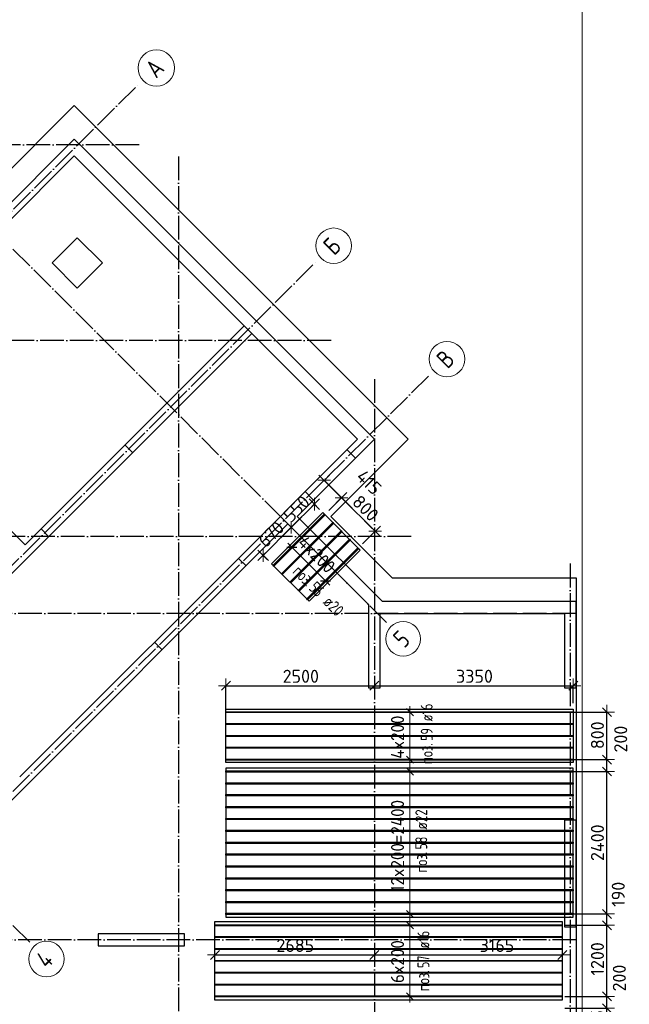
# Model space of a CAD drawing. Header units: millimetres. Extents: x -3483 to 105345, y -283423 to 72284.
# Tile 16 of 157: x 55776 to 66044, y -202686 to -186094. Entities that reach past the tile are written whole.
import ezdxf

# ---------------------------------------------------------------- set-up
doc = ezdxf.new("R2010")
doc.units = ezdxf.units.MM
doc.header["$PDMODE"] = 65
for name, pattern in [('______11', [500, 400, -50, 0, -50]), ('______2', [270, 200, -70]), ('______5', [1100, 800, -100, 100, -100])]:
    doc.linetypes.add(name, pattern=pattern)
for name, color, linetype, lineweight in [('Standard', 7, 'Continuous', 25), ('Колонна (1)', 7, 'Continuous', 35), ('Колонна (2)', 7, 'Continuous', 35), ('Размерная линия_ общее', 7, 'Continuous', 13), ('Стена_ общее', 7, 'Continuous', 35), ('Фундамент_ общее', 7, 'Continuous', 35)]:
    doc.layers.add(name, color=color, linetype=linetype, lineweight=lineweight)
doc.layers.add('Арм.стержн.Доп. Арм верхн.зоны Х', color=7, linetype='Continuous', lineweight=35, true_color=0x8c8cff)
doc.layers.add('Осевая линия_ общее', color=7, linetype='______5', lineweight=13, true_color=0xa0a0a0)
doc.styles.add('ISOCPEUR', font='ISOCPEUR')
doc.dimstyles.new('DIMSTYLE_4', dxfattribs={"dimtxt": 220, "dimasz": 250, "dimexe": 0, "dimexo": 0, "dimgap": 110, "dimtad": 2, "dimdec": 0, "dimrnd": 5, "dimzin": 12, "dimdsep": 46, "dimtxsty": 'ISOCPEUR', "dimblk1": 'ALL_ML_STRICH', "dimblk2": 'ALL_ML_STRICH', "dimsah": 1, "dimcen": 0, "dimclrd": 7, "dimclre": 256, "dimclrt": 7, "dimadec": 0, "dimazin": 0, "dimtfac": 1, "dimtdec": 0, "dimtix": 1, "dimtmove": 2, "dimatfit": 3, "dimfxl": 0, "dimtzin": 0, "dimlwd": 0, "dimlwe": -3, "dimarcsym": 0})
doc.dimstyles.new('DIMSTYLE_5', dxfattribs={"dimtxt": 220, "dimasz": 250, "dimexe": 0, "dimexo": 0, "dimgap": 110, "dimtad": 2, "dimdec": 0, "dimrnd": 5, "dimzin": 12, "dimdsep": 46, "dimtxsty": 'ISOCPEUR', "dimblk1": 'ALL_ML_STRICH', "dimblk2": 'ALL_ML_STRICH', "dimsah": 1, "dimcen": 0, "dimclrd": 7, "dimclre": 256, "dimclrt": 7, "dimadec": 0, "dimazin": 0, "dimtfac": 1, "dimtdec": 0, "dimtix": 1, "dimtmove": 2, "dimatfit": 3, "dimfxl": 0, "dimtvp": 1.2, "dimtzin": 0, "dimlwd": 0, "dimlwe": -3, "dimarcsym": 0})
doc.dimstyles.new('DIMSTYLE_9', dxfattribs={"dimtxt": 220, "dimasz": 250, "dimexe": 0, "dimexo": 0, "dimgap": 110, "dimtad": 0, "dimdec": 0, "dimrnd": 5, "dimzin": 12, "dimdsep": 46, "dimtxsty": 'ISOCPEUR', "dimblk1": 'ALL_ML_STRICH', "dimblk2": 'ALL_ML_STRICH', "dimsah": 1, "dimcen": 0, "dimclrd": 7, "dimclre": 256, "dimclrt": 7, "dimadec": 0, "dimazin": 0, "dimtfac": 1, "dimtdec": 0, "dimtix": 1, "dimtmove": 2, "dimatfit": 3, "dimfxl": 0, "dimtvp": 1.2, "dimtzin": 0, "dimlwd": 0, "dimlwe": -3, "dimarcsym": 0})

# ---------------------------------------------------------------- blocks, each defined once
blk = doc.blocks.new('СЛОЖНЫЙ_ОБЪЕКТ_5')
at = {"layer": 'Колонна (1)', "color": 9, "lineweight": -3, "true_color": 0xc7c7c7, "transparency": 33554687}
for p, q in [((64950, -199580), (64950, -201380)), ((65150, -199580), (64950, -199580)), ((65150, -201380), (65150, -199580)), ((64950, -201380), (65150, -201380))]:
    blk.add_line(p, q, dxfattribs=at)
at = {"layer": 'Колонна (2)', "color": 9, "lineweight": -3, "true_color": 0xc7c7c7, "transparency": 33554687}
for p, q in [((57100, -201500), (57100, -201700)), ((58550, -201500), (57100, -201500)), ((58550, -201700), (58550, -201500)), ((57100, -201700), (58550, -201700))]:
    blk.add_line(p, q, dxfattribs=at)
at = {"layer": 'Стена_ общее', "color": 9, "linetype": 'Continuous', "lineweight": -3, "true_color": 0xc7c7c7, "transparency": 33554687}
for p, q in [((56695, -188107), (55394, -189408)), ((56837, -188248), (56695, -188107)), ((61751, -193163), (56837, -188248)), ((55536, -189549), (56695, -188390)), ((56695, -188390), (59559, -191254)), ((55868, -194945), (59559, -191254)), ((59559, -191254), (59686, -191381)), ((59686, -191381), (55995, -195072)), ((59686, -191381), (61468, -193163)), ((60309, -194322), (61468, -193163)), ((61610, -193304), (61751, -193163)), ((61610, -193304), (60450, -194464)), ((55868, -194945), (54539, -193615)), ((60309, -194322), (60167, -194464)), ((60295, -194591), (54539, -200347)), ((55776, -198855), (60167, -194464)), ((60167, -194464), (60295, -194591)), ((60295, -194591), (61650, -195946)), ((61886, -195900), (60450, -194464)), ((55868, -195199), (55995, -195072)), ((54638, -196430), (55868, -195199)), ((61650, -195946), (61650, -197350)), ((65150, -195900), (61886, -195900)), ((65150, -196100), (65150, -195900)), ((61850, -197350), (61850, -196100)), ((61850, -196100), (64950, -196100)), ((64950, -196100), (64950, -197350)), ((65150, -197350), (65150, -196100)), ((61650, -197350), (61850, -197350)), ((64950, -197350), (65150, -197350))]:
    blk.add_line(p, q, dxfattribs=at)
at = {"layer": 'Стена_ общее', "color": 9, "linetype": '______2', "lineweight": -3, "true_color": 0xc7c7c7, "transparency": 33554687}
for p, q in [((57678, -193389), (57551, -193262)), ((61433, -193481), (61292, -193340)), ((60585, -194047), (60726, -194188)), ((56137, -194676), (56264, -194803)), ((59588, -195298), (59460, -195171)), ((58046, -196585), (58173, -196712))]:
    blk.add_line(p, q, dxfattribs=at)
blk = doc.blocks.new('ALL_ML_STRICH')
at = {"color": 0, "linetype": 'ByBlock', "lineweight": -2}
for p, q in [((-1, 0), (0.5, 0)), ((-0.3, -0.3), (0.3, 0.3)), ((0, -0.5), (0, 0.5))]:
    blk.add_line(p, q, dxfattribs=at)
blk = doc.blocks.new('*D522')
at = {"layer": 'DEFPOINTS', "color": 7, "linetype": 'Continuous', "lineweight": 13, "transparency": 33554687}
for p in [(64859, -202753), (65150, -203300), (65667, -203300)]:
    blk.add_point(p, dxfattribs=at)
at = {"layer": 'Размерная линия_ общее', "color": 253, "linetype": 'Continuous', "lineweight": -2, "true_color": 0xa0a0a0, "transparency": 33554687}
for p, q in [((64959, -202753), (65667, -202753)), ((65250, -203300), (65667, -203300))]:
    blk.add_line(p, q, dxfattribs=at)
at = {"layer": 'Размерная линия_ общее', "color": 7, "linetype": 'Continuous', "lineweight": -2, "transparency": 33554687}
blk.add_line((65667, -203300), (65667, -202753), dxfattribs=at)
at = {"layer": 'Размерная линия_ общее', "color": 7, "linetype": 'Continuous', "lineweight": 13, "transparency": 33554687, "xscale": 250, "yscale": 250, "zscale": 250}
for p, rotation in [((65667, -202753), 90), ((65667, -203300), 270)]:
    blk.add_blockref('ALL_ML_STRICH', p, dxfattribs=dict(at, rotation=rotation))
at = {"layer": 'Размерная линия_ общее', "color": 7, "linetype": 'Continuous', "lineweight": 13, "transparency": 33554687, "insert": (65507, -203027), "char_height": 220, "width": 660, "attachment_point": 5, "rotation": 90, "style": 'ISOCPEUR'}
blk.add_mtext('\\A1;{545}', dxfattribs=at)
blk = doc.blocks.new('*D523')
at = {"layer": 'DEFPOINTS', "color": 7, "linetype": 'Continuous', "lineweight": 13, "transparency": 33554687}
for p in [(64859, -202553), (64859, -202753), (65667, -202753)]:
    blk.add_point(p, dxfattribs=at)
at = {"layer": 'Размерная линия_ общее', "color": 253, "linetype": 'Continuous', "lineweight": -2, "true_color": 0xa0a0a0, "transparency": 33554687}
for p, q in [((64959, -202553), (65667, -202553)), ((64959, -202753), (65667, -202753))]:
    blk.add_line(p, q, dxfattribs=at)
at = {"layer": 'Размерная линия_ общее', "color": 7, "linetype": 'Continuous', "lineweight": -2, "transparency": 33554687}
blk.add_line((65667, -202753), (65667, -202553), dxfattribs=at)
at = {"layer": 'Размерная линия_ общее', "color": 7, "linetype": 'Continuous', "lineweight": 13, "transparency": 33554687, "xscale": 250, "yscale": 250, "zscale": 250}
for p, rotation in [((65667, -202553), 90), ((65667, -202753), 270)]:
    blk.add_blockref('ALL_ML_STRICH', p, dxfattribs=dict(at, rotation=rotation))
at = {"layer": 'Размерная линия_ общее', "color": 7, "linetype": 'Continuous', "lineweight": 13, "transparency": 33554687, "insert": (65876, -202243), "char_height": 220, "width": 660, "attachment_point": 5, "rotation": 90, "style": 'ISOCPEUR'}
blk.add_mtext('\\A1;{200}', dxfattribs=at)
blk = doc.blocks.new('*D524')
at = {"layer": 'DEFPOINTS', "color": 7, "linetype": 'Continuous', "lineweight": 13, "transparency": 33554687}
for p in [(64846, -201353), (64859, -202553), (65667, -202553)]:
    blk.add_point(p, dxfattribs=at)
at = {"layer": 'Размерная линия_ общее', "color": 253, "linetype": 'Continuous', "lineweight": -2, "true_color": 0xa0a0a0, "transparency": 33554687}
for p, q in [((64946, -201353), (65667, -201353)), ((64959, -202553), (65667, -202553))]:
    blk.add_line(p, q, dxfattribs=at)
at = {"layer": 'Размерная линия_ общее', "color": 7, "linetype": 'Continuous', "lineweight": -2, "transparency": 33554687}
blk.add_line((65667, -202553), (65667, -201353), dxfattribs=at)
at = {"layer": 'Размерная линия_ общее', "color": 7, "linetype": 'Continuous', "lineweight": 13, "transparency": 33554687, "xscale": 250, "yscale": 250, "zscale": 250}
for p, rotation in [((65667, -201353), 90), ((65667, -202553), 270)]:
    blk.add_blockref('ALL_ML_STRICH', p, dxfattribs=dict(at, rotation=rotation))
at = {"layer": 'Размерная линия_ общее', "color": 7, "linetype": 'Continuous', "lineweight": 13, "transparency": 33554687, "insert": (65507, -201920), "char_height": 220, "width": 880, "attachment_point": 5, "rotation": 90, "style": 'ISOCPEUR'}
blk.add_mtext('\\A1;{1200}', dxfattribs=at)
blk = doc.blocks.new('*D525')
at = {"layer": 'DEFPOINTS', "color": 7, "linetype": 'Continuous', "lineweight": 13, "transparency": 33554687}
for p in [(64990, -201163), (64846, -201353), (65667, -201353)]:
    blk.add_point(p, dxfattribs=at)
at = {"layer": 'Размерная линия_ общее', "color": 253, "linetype": 'Continuous', "lineweight": -2, "true_color": 0xa0a0a0, "transparency": 33554687}
for p, q in [((65090, -201163), (65667, -201163)), ((64946, -201353), (65667, -201353))]:
    blk.add_line(p, q, dxfattribs=at)
at = {"layer": 'Размерная линия_ общее', "color": 7, "linetype": 'Continuous', "lineweight": -2, "transparency": 33554687}
blk.add_line((65667, -201353), (65667, -201163), dxfattribs=at)
at = {"layer": 'Размерная линия_ общее', "color": 7, "linetype": 'Continuous', "lineweight": 13, "transparency": 33554687, "xscale": 250, "yscale": 250, "zscale": 250}
for p, rotation in [((65667, -201163), 90), ((65667, -201353), 270)]:
    blk.add_blockref('ALL_ML_STRICH', p, dxfattribs=dict(at, rotation=rotation))
at = {"layer": 'Размерная линия_ общее', "color": 7, "linetype": 'Continuous', "lineweight": 13, "transparency": 33554687, "insert": (65858, -200832), "char_height": 220, "width": 660, "attachment_point": 5, "rotation": 90, "style": 'ISOCPEUR'}
blk.add_mtext('\\A1;{190}', dxfattribs=at)
blk = doc.blocks.new('*D526')
at = {"layer": 'DEFPOINTS', "color": 7, "linetype": 'Continuous', "lineweight": 13, "transparency": 33554687}
for p in [(64985, -198763), (64990, -201163), (65667, -201163)]:
    blk.add_point(p, dxfattribs=at)
at = {"layer": 'Размерная линия_ общее', "color": 253, "linetype": 'Continuous', "lineweight": -2, "true_color": 0xa0a0a0, "transparency": 33554687}
for p, q in [((65085, -198763), (65667, -198763)), ((65090, -201163), (65667, -201163))]:
    blk.add_line(p, q, dxfattribs=at)
at = {"layer": 'Размерная линия_ общее', "color": 7, "linetype": 'Continuous', "lineweight": -2, "transparency": 33554687}
blk.add_line((65667, -201163), (65667, -198763), dxfattribs=at)
at = {"layer": 'Размерная линия_ общее', "color": 7, "linetype": 'Continuous', "lineweight": 13, "transparency": 33554687, "xscale": 250, "yscale": 250, "zscale": 250}
for p, rotation in [((65667, -198763), 90), ((65667, -201163), 270)]:
    blk.add_blockref('ALL_ML_STRICH', p, dxfattribs=dict(at, rotation=rotation))
at = {"layer": 'Размерная линия_ общее', "color": 7, "linetype": 'Continuous', "lineweight": 13, "transparency": 33554687, "insert": (65507, -199963), "char_height": 220, "width": 880, "attachment_point": 5, "rotation": 90, "style": 'ISOCPEUR'}
blk.add_mtext('\\A1;{2400}', dxfattribs=at)
blk = doc.blocks.new('*D527')
at = {"layer": 'DEFPOINTS', "color": 7, "linetype": 'Continuous', "lineweight": 13, "transparency": 33554687}
for p in [(64978, -198563), (64985, -198763), (65667, -198763)]:
    blk.add_point(p, dxfattribs=at)
at = {"layer": 'Размерная линия_ общее', "color": 253, "linetype": 'Continuous', "lineweight": -2, "true_color": 0xa0a0a0, "transparency": 33554687}
for p, q in [((65078, -198563), (65667, -198563)), ((65085, -198763), (65667, -198763))]:
    blk.add_line(p, q, dxfattribs=at)
at = {"layer": 'Размерная линия_ общее', "color": 7, "linetype": 'Continuous', "lineweight": -2, "transparency": 33554687}
blk.add_line((65667, -198763), (65667, -198563), dxfattribs=at)
at = {"layer": 'Размерная линия_ общее', "color": 7, "linetype": 'Continuous', "lineweight": 13, "transparency": 33554687, "xscale": 250, "yscale": 250, "zscale": 250}
for p, rotation in [((65667, -198563), 90), ((65667, -198763), 270)]:
    blk.add_blockref('ALL_ML_STRICH', p, dxfattribs=dict(at, rotation=rotation))
at = {"layer": 'Размерная линия_ общее', "color": 7, "linetype": 'Continuous', "lineweight": 13, "transparency": 33554687, "insert": (65899, -198216), "char_height": 220, "width": 660, "attachment_point": 5, "rotation": 90, "style": 'ISOCPEUR'}
blk.add_mtext('\\A1;{200}', dxfattribs=at)
blk = doc.blocks.new('*D528')
at = {"layer": 'DEFPOINTS', "color": 7, "linetype": 'Continuous', "lineweight": 13, "transparency": 33554687}
for p in [(64930, -197763), (64978, -198563), (65667, -198563)]:
    blk.add_point(p, dxfattribs=at)
at = {"layer": 'Размерная линия_ общее', "color": 253, "linetype": 'Continuous', "lineweight": -2, "true_color": 0xa0a0a0, "transparency": 33554687}
for p, q in [((65030, -197763), (65667, -197763)), ((65078, -198563), (65667, -198563))]:
    blk.add_line(p, q, dxfattribs=at)
at = {"layer": 'Размерная линия_ общее', "color": 7, "linetype": 'Continuous', "lineweight": -2, "transparency": 33554687}
blk.add_line((65667, -198563), (65667, -197763), dxfattribs=at)
at = {"layer": 'Размерная линия_ общее', "color": 7, "linetype": 'Continuous', "lineweight": 13, "transparency": 33554687, "xscale": 250, "yscale": 250, "zscale": 250}
for p, rotation in [((65667, -197763), 90), ((65667, -198563), 270)]:
    blk.add_blockref('ALL_ML_STRICH', p, dxfattribs=dict(at, rotation=rotation))
at = {"layer": 'Размерная линия_ общее', "color": 7, "linetype": 'Continuous', "lineweight": 13, "transparency": 33554687, "insert": (65507, -198152), "char_height": 220, "width": 660, "attachment_point": 5, "rotation": 90, "style": 'ISOCPEUR'}
blk.add_mtext('\\A1;{800}', dxfattribs=at)
blk = doc.blocks.new('*D531')
at = {"layer": 'DEFPOINTS', "color": 7, "linetype": 'Continuous', "lineweight": 13, "transparency": 33554687}
for p in [(59250, -197318), (61750, -197464), (59250, -197881)]:
    blk.add_point(p, dxfattribs=at)
at = {"layer": 'Размерная линия_ общее', "color": 253, "linetype": 'Continuous', "lineweight": -2, "true_color": 0xa0a0a0, "transparency": 33554687}
for p, q in [((59250, -197781), (59250, -197318)), ((61750, -197364), (61750, -197318))]:
    blk.add_line(p, q, dxfattribs=at)
at = {"layer": 'Размерная линия_ общее', "color": 7, "linetype": 'Continuous', "lineweight": -2, "transparency": 33554687}
blk.add_line((59250, -197318), (61750, -197318), dxfattribs=at)
at = {"layer": 'Размерная линия_ общее', "color": 7, "linetype": 'Continuous', "lineweight": 13, "transparency": 33554687, "xscale": 250, "yscale": 250, "zscale": 250, "rotation": 180}
blk.add_blockref('ALL_ML_STRICH', (59250, -197318), dxfattribs=at)
at = {"layer": 'Размерная линия_ общее', "color": 7, "linetype": 'Continuous', "lineweight": 13, "transparency": 33554687, "xscale": 250, "yscale": 250, "zscale": 250}
blk.add_blockref('ALL_ML_STRICH', (61750, -197318), dxfattribs=at)
at = {"layer": 'Размерная линия_ общее', "color": 7, "linetype": 'Continuous', "lineweight": 13, "transparency": 33554687, "insert": (60511, -197158), "char_height": 220, "width": 880, "attachment_point": 5, "style": 'ISOCPEUR'}
blk.add_mtext('\\A1;{2500}', dxfattribs=at)
blk = doc.blocks.new('*D532')
at = {"layer": 'DEFPOINTS', "color": 7, "linetype": 'Continuous', "lineweight": 13, "transparency": 33554687}
for p in [(61750, -197318), (61750, -197464), (65100, -197713)]:
    blk.add_point(p, dxfattribs=at)
at = {"layer": 'Размерная линия_ общее', "color": 253, "linetype": 'Continuous', "lineweight": -2, "true_color": 0xa0a0a0, "transparency": 33554687}
for p, q in [((61750, -197364), (61750, -197318)), ((65100, -197613), (65100, -197318))]:
    blk.add_line(p, q, dxfattribs=at)
at = {"layer": 'Размерная линия_ общее', "color": 7, "linetype": 'Continuous', "lineweight": -2, "transparency": 33554687}
blk.add_line((61750, -197318), (65100, -197318), dxfattribs=at)
at = {"layer": 'Размерная линия_ общее', "color": 7, "linetype": 'Continuous', "lineweight": 13, "transparency": 33554687, "xscale": 250, "yscale": 250, "zscale": 250, "rotation": 180}
blk.add_blockref('ALL_ML_STRICH', (61750, -197318), dxfattribs=at)
at = {"layer": 'Размерная линия_ общее', "color": 7, "linetype": 'Continuous', "lineweight": 13, "transparency": 33554687, "xscale": 250, "yscale": 250, "zscale": 250}
blk.add_blockref('ALL_ML_STRICH', (65100, -197318), dxfattribs=at)
at = {"layer": 'Размерная линия_ общее', "color": 7, "linetype": 'Continuous', "lineweight": 13, "transparency": 33554687, "insert": (63436, -197158), "char_height": 220, "width": 880, "attachment_point": 5, "style": 'ISOCPEUR'}
blk.add_mtext('\\A1;{3350}', dxfattribs=at)
blk = doc.blocks.new('*D536')
at = {"layer": 'DEFPOINTS', "color": 7, "linetype": 'Continuous', "lineweight": 13, "transparency": 33554687}
for p in [(59064, -201834), (59064, -201854), (61750, -201868)]:
    blk.add_point(p, dxfattribs=at)
at = {"layer": 'Размерная линия_ общее', "color": 253, "linetype": 'Continuous', "lineweight": -2, "true_color": 0xa0a0a0, "transparency": 33554687}
for p, q in [((59064, -201854), (59064, -201854)), ((61750, -201854), (61750, -201854))]:
    blk.add_line(p, q, dxfattribs=at)
at = {"layer": 'Размерная линия_ общее', "color": 7, "linetype": 'Continuous', "lineweight": -2, "transparency": 33554687}
blk.add_line((59064, -201854), (61750, -201854), dxfattribs=at)
at = {"layer": 'Размерная линия_ общее', "color": 7, "linetype": 'Continuous', "lineweight": 13, "transparency": 33554687, "xscale": 250, "yscale": 250, "zscale": 250, "rotation": 180}
blk.add_blockref('ALL_ML_STRICH', (59064, -201854), dxfattribs=at)
at = {"layer": 'Размерная линия_ общее', "color": 7, "linetype": 'Continuous', "lineweight": 13, "transparency": 33554687, "xscale": 250, "yscale": 250, "zscale": 250}
blk.add_blockref('ALL_ML_STRICH', (61750, -201854), dxfattribs=at)
at = {"layer": 'Размерная линия_ общее', "color": 7, "linetype": 'Continuous', "lineweight": 13, "transparency": 33554687, "insert": (60418, -201694), "char_height": 220, "width": 880, "attachment_point": 5, "style": 'ISOCPEUR'}
blk.add_mtext('\\A1;{2685}', dxfattribs=at)
blk = doc.blocks.new('*D537')
at = {"layer": 'DEFPOINTS', "color": 7, "linetype": 'Continuous', "lineweight": 13, "transparency": 33554687}
for p in [(61750, -201854), (61750, -201868), (64914, -201836)]:
    blk.add_point(p, dxfattribs=at)
at = {"layer": 'Размерная линия_ общее', "color": 253, "linetype": 'Continuous', "lineweight": -2, "true_color": 0xa0a0a0, "transparency": 33554687}
for p, q in [((61750, -201854), (61750, -201854)), ((64914, -201854), (64914, -201854))]:
    blk.add_line(p, q, dxfattribs=at)
at = {"layer": 'Размерная линия_ общее', "color": 7, "linetype": 'Continuous', "lineweight": -2, "transparency": 33554687}
blk.add_line((61750, -201854), (64914, -201854), dxfattribs=at)
at = {"layer": 'Размерная линия_ общее', "color": 7, "linetype": 'Continuous', "lineweight": 13, "transparency": 33554687, "xscale": 250, "yscale": 250, "zscale": 250, "rotation": 180}
blk.add_blockref('ALL_ML_STRICH', (61750, -201854), dxfattribs=at)
at = {"layer": 'Размерная линия_ общее', "color": 7, "linetype": 'Continuous', "lineweight": 13, "transparency": 33554687, "xscale": 250, "yscale": 250, "zscale": 250}
blk.add_blockref('ALL_ML_STRICH', (64914, -201854), dxfattribs=at)
at = {"layer": 'Размерная линия_ общее', "color": 7, "linetype": 'Continuous', "lineweight": 13, "transparency": 33554687, "insert": (63815, -201694), "char_height": 220, "width": 880, "attachment_point": 5, "style": 'ISOCPEUR'}
blk.add_mtext('\\A1;{3165}', dxfattribs=at)
blk = doc.blocks.new('*D538')
at = {"layer": 'DEFPOINTS', "color": 7, "linetype": 'Continuous', "lineweight": 13, "transparency": 33554687}
for p in [(60740, -194259), (60881, -194399), (60374, -194670)]:
    blk.add_point(p, dxfattribs=at)
at = {"layer": 'Размерная линия_ общее', "color": 7, "linetype": 'Continuous', "lineweight": -2, "transparency": 33554687}
blk.add_line((60740, -194259), (60351, -194648), dxfattribs=at)
at = {"layer": 'Размерная линия_ общее', "color": 253, "linetype": 'Continuous', "lineweight": -2, "true_color": 0xa0a0a0, "transparency": 33554687}
for p, q in [((60810, -194328), (60740, -194259)), ((60351, -194648), (60351, -194648))]:
    blk.add_line(p, q, dxfattribs=at)
at = {"layer": 'Размерная линия_ общее', "color": 7, "linetype": 'Continuous', "lineweight": 13, "transparency": 33554687, "xscale": 250, "yscale": 250, "zscale": 250}
for p, rotation in [((60740, -194259), 44.99999999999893), ((60351, -194648), 224.9999999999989)]:
    blk.add_blockref('ALL_ML_STRICH', p, dxfattribs=dict(at, rotation=rotation))
at = {"layer": 'Размерная линия_ общее', "color": 7, "linetype": 'Continuous', "lineweight": 13, "transparency": 33554687, "insert": (60440, -194332), "char_height": 220, "width": 660, "attachment_point": 5, "rotation": 45, "style": 'ISOCPEUR'}
blk.add_mtext('\\A1;{550}', dxfattribs=at)
blk = doc.blocks.new('*D539')
at = {"layer": 'DEFPOINTS', "color": 7, "linetype": 'Continuous', "lineweight": 13, "transparency": 33554687}
for p in [(60351, -194648), (60374, -194670), (60018, -195262)]:
    blk.add_point(p, dxfattribs=at)
at = {"layer": 'Размерная линия_ общее', "color": 7, "linetype": 'Continuous', "lineweight": -2, "transparency": 33554687}
blk.add_line((60351, -194648), (59877, -195121), dxfattribs=at)
at = {"layer": 'Размерная линия_ общее', "color": 253, "linetype": 'Continuous', "lineweight": -2, "true_color": 0xa0a0a0, "transparency": 33554687}
for p, q in [((60351, -194648), (60351, -194648)), ((59947, -195191), (59877, -195121))]:
    blk.add_line(p, q, dxfattribs=at)
at = {"layer": 'Размерная линия_ общее', "color": 7, "linetype": 'Continuous', "lineweight": 13, "transparency": 33554687, "xscale": 250, "yscale": 250, "zscale": 250}
for p, rotation in [((60351, -194648), 44.99999999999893), ((59877, -195121), 224.9999999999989)]:
    blk.add_blockref('ALL_ML_STRICH', p, dxfattribs=dict(at, rotation=rotation))
at = {"layer": 'Размерная линия_ общее', "color": 7, "linetype": 'Continuous', "lineweight": 13, "transparency": 33554687, "insert": (60009, -194764), "char_height": 220, "width": 660, "attachment_point": 5, "rotation": 45, "style": 'ISOCPEUR'}
blk.add_mtext('\\A1;{670}', dxfattribs=at)
blk = doc.blocks.new('*D540')
at = {"layer": 'DEFPOINTS', "color": 7, "linetype": 'Continuous', "lineweight": 13, "transparency": 33554687}
for p in [(60887, -193872), (60903, -193855), (60914, -194432)]:
    blk.add_point(p, dxfattribs=at)
at = {"layer": 'Размерная линия_ общее', "color": 253, "linetype": 'Continuous', "lineweight": -2, "true_color": 0xa0a0a0, "transparency": 33554687}
for p, q in [((60903, -193855), (60903, -193855)), ((60984, -194362), (61197, -194149))]:
    blk.add_line(p, q, dxfattribs=at)
at = {"layer": 'Размерная линия_ общее', "color": 7, "linetype": 'Continuous', "lineweight": -2, "transparency": 33554687}
blk.add_line((60903, -193855), (61197, -194149), dxfattribs=at)
at = {"layer": 'Размерная линия_ общее', "color": 7, "linetype": 'Continuous', "lineweight": 13, "transparency": 33554687, "xscale": 250, "yscale": 250, "zscale": 250}
for p, rotation in [((60903, -193855), 135.0000000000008), ((61197, -194149), 315.0000000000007)]:
    blk.add_blockref('ALL_ML_STRICH', p, dxfattribs=dict(at, rotation=rotation))
at = {"layer": 'Размерная линия_ общее', "color": 7, "linetype": 'Continuous', "lineweight": 13, "transparency": 33554687, "insert": (61660, -193890), "char_height": 220, "width": 660, "attachment_point": 5, "rotation": 315, "style": 'ISOCPEUR'}
blk.add_mtext('\\A1;{415}', dxfattribs=at)
blk = doc.blocks.new('*D541')
at = {"layer": 'DEFPOINTS', "color": 7, "linetype": 'Continuous', "lineweight": 13, "transparency": 33554687}
for p in [(61197, -194149), (60914, -194432), (61479, -194998)]:
    blk.add_point(p, dxfattribs=at)
at = {"layer": 'Размерная линия_ общее', "color": 253, "linetype": 'Continuous', "lineweight": -2, "true_color": 0xa0a0a0, "transparency": 33554687}
for p, q in [((60984, -194362), (61197, -194149)), ((61550, -194927), (61763, -194714))]:
    blk.add_line(p, q, dxfattribs=at)
at = {"layer": 'Размерная линия_ общее', "color": 7, "linetype": 'Continuous', "lineweight": -2, "transparency": 33554687}
blk.add_line((61197, -194149), (61763, -194714), dxfattribs=at)
at = {"layer": 'Размерная линия_ общее', "color": 7, "linetype": 'Continuous', "lineweight": 13, "transparency": 33554687, "xscale": 250, "yscale": 250, "zscale": 250}
for p, rotation in [((61197, -194149), 135.0000000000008), ((61763, -194714), 315.0000000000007)]:
    blk.add_blockref('ALL_ML_STRICH', p, dxfattribs=dict(at, rotation=rotation))
at = {"layer": 'Размерная линия_ общее', "color": 7, "linetype": 'Continuous', "lineweight": 13, "transparency": 33554687, "insert": (61601, -194326), "char_height": 220, "width": 660, "attachment_point": 5, "rotation": 315, "style": 'ISOCPEUR'}
blk.add_mtext('\\A1;{800}', dxfattribs=at)
blk = doc.blocks.new('СЛОЖНЫЙ_ОБЪЕКТ_7')
at = {"layer": 'Осевая линия_ общее', "color": 253, "linetype": '______11', "lineweight": -3, "true_color": 0xa0a0a0, "transparency": 33554687}
for p, q in [((41882, -203076), (57777, -187181)), ((61956, -196253), (54624, -188920)), ((46287, -204653), (60768, -190172)), ((46817, -207941), (62678, -192081)), ((55946, -201641), (48005, -193700))]:
    blk.add_line(p, q, dxfattribs=at)
at = {"layer": 'Осевая линия_ общее', "color": 7, "linetype": 'Continuous', "lineweight": 13, "transparency": 33554687}
for centre, radius in [((58078, -186907), 306), ((61064, -189903), 299), ((62973, -191813), 299), ((62235, -196528), 292), ((56228, -201922), 299)]:
    blk.add_circle(centre, radius, dxfattribs=at)
at = {"layer": 'Осевая линия_ общее', "color": 7, "linetype": 'Continuous', "lineweight": 13, "transparency": 33554687, "char_height": 300, "attachment_point": 7, "rotation": 45, "style": 'ISOCPEUR'}
for s, insert, width in [('\\W0.82;А', (58075, -187095), 392.65), ('\\W0.80;Б', (61072, -190081), 359.83), ('\\W0.80;В', (62981, -191990), 359.83), ('\\W0.78;5', (62253, -196695), 326.41), ('\\W0.80;4', (56236, -202099), 359.83)]:
    blk.add_mtext(s, dxfattribs=dict(at, insert=insert, width=width))

msp = doc.modelspace()

# ---------------------------------------------------------------- linework, layer by layer
at = {"layer": 'Standard', "color": 7, "linetype": 'Continuous', "lineweight": 13, "transparency": 33554687}
msp.add_lwpolyline([(39250, -210750), (65250, -210750), (65250, -163310), (39250, -163310), (39250, -210750)], dxfattribs=at)
at = {"layer": 'Арм.стержн.Доп. Арм верхн.зоны Х', "color": 7, "linetype": 'Continuous', "lineweight": 13, "transparency": 33554687}
for p, q in [((60361, -194985), (60290.3, -194914.3)), ((60361, -194985), (60926.7, -195550.7)), ((60926.7, -195550.7), (60997.4, -195621.4)), ((62350, -197763), (62350, -197663)), ((62350, -198563), (62350, -197763)), ((62350, -198563), (62350, -198663)), ((62350, -198763), (62350, -198663)), ((62350, -201163), (62350, -198763)), ((62350, -201163), (62350, -201263)), ((62350, -201353), (62350, -201253)), ((62350, -202553), (62350, -201353)), ((62350, -202553), (62350, -202653))]:
    msp.add_line(p, q, dxfattribs=at)
at = {"layer": 'Арм.стержн.Доп. Арм верхн.зоны Х', "color": 253, "linetype": 'Continuous', "lineweight": -3, "true_color": 0xa0a0a0, "transparency": 33554687}
for p, q in [((60361, -194985), (60431.8, -194914.3)), ((60361, -194985), (60290.3, -195055.7)), ((60926.7, -195550.7), (60856, -195621.4)), ((60926.7, -195550.7), (60997.4, -195480)), ((62350, -197763), (62250, -197763)), ((62350, -197763), (62450, -197763)), ((62350, -198563), (62250, -198563)), ((62350, -198563), (62450, -198563)), ((62350, -198763), (62250, -198763)), ((62350, -198763), (62450, -198763)), ((62350, -201163), (62250, -201163)), ((62350, -201163), (62450, -201163)), ((62350, -201353), (62250, -201353)), ((62350, -201353), (62450, -201353)), ((62350, -202553), (62250, -202553)), ((62350, -202553), (62450, -202553))]:
    msp.add_line(p, q, dxfattribs=at)
at = {"layer": 'Арм.стержн.Доп. Арм верхн.зоны Х', "color": 7, "linetype": 'Continuous', "lineweight": 25, "transparency": 33554687}
for p, q in [((60276.2, -194985), (60445.9, -194985)), ((60841.9, -195550.7), (61011.6, -195550.7)), ((62410, -197823), (62290, -197703)), ((62410, -198623), (62290, -198503)), ((62410, -198823), (62290, -198703)), ((62410, -201223), (62290, -201103)), ((62410, -201413), (62290, -201293)), ((62410, -202613), (62290, -202493))]:
    msp.add_line(p, q, dxfattribs=at)
at = {"layer": 'Арм.стержн.Доп. Арм верхн.зоны Х', "color": 52, "linetype": 'Continuous', "lineweight": 25, "transparency": 33554687}
for points in [[(60880.5, -194399.2), (60017.8, -195261.8), (60649.9, -195893.9), (61512.6, -195031.2), (60880.5, -194399.2)], [(65100, -198613), (59250, -198613), (59250, -197713), (65100, -197713), (65100, -198613)], [(65100, -198708), (59250, -198708), (59250, -201218), (65100, -201218), (65100, -198708)], [(64913.8, -202618), (59063.8, -202618), (59063.8, -201288), (64913.8, -201288), (64913.8, -202618)]]:
    msp.add_lwpolyline(points, dxfattribs=at)
at = {"layer": 'Арм.стержн.Доп. Арм верхн.зоны Х', "color": 7, "linetype": 'Continuous', "lineweight": 25, "transparency": 33554687}
for points in [[(60920.8, -194439.4), (60058.1, -195302.1), (60043.9, -195288), (60906.6, -194425.3), (60920.8, -194439.4)], [(61062.2, -194580.8), (60199.5, -195443.5), (60185.4, -195429.4), (61048, -194566.7), (61062.2, -194580.8)], [(61203.6, -194722.3), (60340.9, -195584.9), (60326.8, -195570.8), (61189.5, -194708.1), (61203.6, -194722.3)], [(61345, -194863.7), (60482.4, -195726.4), (60468.2, -195712.2), (61330.9, -194849.5), (61345, -194863.7)], [(61486.4, -195005.1), (60623.8, -195867.8), (60609.6, -195853.6), (61472.3, -194991), (61486.4, -195005.1)], [(59250, -197755), (65100, -197755), (65100, -197771), (59250, -197771), (59250, -197755)], [(59250, -197955), (65100, -197955), (65100, -197971), (59250, -197971), (59250, -197955)], [(59250, -198155), (65100, -198155), (65100, -198171), (59250, -198171), (59250, -198155)], [(59250, -198355), (65100, -198355), (65100, -198371), (59250, -198371), (59250, -198355)], [(59250, -198555), (65100, -198555), (65100, -198571), (59250, -198571), (59250, -198555)], [(59250, -198752), (65100, -198752), (65100, -198774), (59250, -198774), (59250, -198752)], [(59250, -198952), (65100, -198952), (65100, -198974), (59250, -198974), (59250, -198952)], [(59250, -199152), (65100, -199152), (65100, -199174), (59250, -199174), (59250, -199152)], [(59250, -199352), (65100, -199352), (65100, -199374), (59250, -199374), (59250, -199352)], [(59250, -199552), (65100, -199552), (65100, -199574), (59250, -199574), (59250, -199552)], [(59250, -199752), (65100, -199752), (65100, -199774), (59250, -199774), (59250, -199752)], [(59250, -199952), (65100, -199952), (65100, -199974), (59250, -199974), (59250, -199952)], [(59250, -200152), (65100, -200152), (65100, -200174), (59250, -200174), (59250, -200152)], [(59250, -200352), (65100, -200352), (65100, -200374), (59250, -200374), (59250, -200352)], [(59250, -200552), (65100, -200552), (65100, -200574), (59250, -200574), (59250, -200552)], [(59250, -200752), (65100, -200752), (65100, -200774), (59250, -200774), (59250, -200752)], [(59250, -200952), (65100, -200952), (65100, -200974), (59250, -200974), (59250, -200952)], [(59250, -201152), (65100, -201152), (65100, -201174), (59250, -201174), (59250, -201152)], [(59063.8, -201345), (64913.8, -201345), (64913.8, -201361), (59063.8, -201361), (59063.8, -201345)], [(59063.8, -201545), (64913.8, -201545), (64913.8, -201561), (59063.8, -201561), (59063.8, -201545)], [(59063.8, -201745), (64913.8, -201745), (64913.8, -201761), (59063.8, -201761), (59063.8, -201745)], [(59063.8, -201945), (64913.8, -201945), (64913.8, -201961), (59063.8, -201961), (59063.8, -201945)], [(59063.8, -202145), (64913.8, -202145), (64913.8, -202161), (59063.8, -202161), (59063.8, -202145)], [(59063.8, -202345), (64913.8, -202345), (64913.8, -202361), (59063.8, -202361), (59063.8, -202345)], [(59063.8, -202545), (64913.8, -202545), (64913.8, -202561), (59063.8, -202561), (59063.8, -202545)]]:
    msp.add_lwpolyline(points, dxfattribs=at)
at = {"layer": 'Осевая линия_ общее', "color": 253, "linetype": '______11', "lineweight": -3, "true_color": 0xa0a0a0, "transparency": 33554687}
for p, q in [((57790, -188200), (37142.2, -188200)), ((58450, -188400), (58450, -212827.9)), ((61020, -191500), (37142.2, -191500)), ((61750, -192150), (61750, -212827.9)), ((62370, -194800), (37142.2, -194800)), ((65050, -195260), (65050, -212827.9)), ((65150, -196100), (37142.2, -196100)), ((65150, -201600), (37142.2, -201600))]:
    msp.add_line(p, q, dxfattribs=at)
at = {"layer": 'Фундамент_ общее', "color": 7, "lineweight": 25, "transparency": 33554687}
for p, q in [((55394.4, -188842.3), (56695.4, -187541.2)), ((56695.4, -187541.2), (62316.9, -193162.7)), ((56744.9, -189768.6), (56320.7, -190192.9)), ((57169.2, -190192.9), (56744.9, -189768.6)), ((56320.7, -190192.9), (56744.9, -190617.2)), ((56744.9, -190617.2), (57169.2, -190192.9)), ((62316.9, -193162.7), (61015.9, -194463.8)), ((61015.9, -194463.8), (62052, -195500)), ((62052, -195500), (65150, -195500)), ((65150, -195500), (65150, -209400))]:
    msp.add_line(p, q, dxfattribs=at)
at = {"layer": 'Фундамент_ общее', "color": 7, "linetype": 'Continuous', "lineweight": 25, "transparency": 33554687}
for p, q in [((55394.4, -188842.3), (56695.4, -187541.2)), ((56695.4, -187541.2), (62316.9, -193162.7)), ((56744.9, -189768.6), (56320.7, -190192.9)), ((57169.2, -190192.9), (56744.9, -189768.6)), ((56320.7, -190192.9), (56744.9, -190617.2)), ((56744.9, -190617.2), (57169.2, -190192.9)), ((62316.9, -193162.7), (61015.9, -194463.8)), ((61015.9, -194463.8), (62052, -195500)), ((62052, -195500), (65150, -195500)), ((65150, -195500), (65150, -209400))]:
    msp.add_line(p, q, dxfattribs=at)

# ---------------------------------------------------------------- block references
at = {"layer": 'Осевая линия_ общее', "color": 253, "linetype": '______11', "lineweight": -3, "true_color": 0xa0a0a0, "transparency": 33554687}
msp.add_blockref('СЛОЖНЫЙ_ОБЪЕКТ_7', (0, 0), dxfattribs=at)
at = {"layer": 'Стена_ общее', "color": 9, "linetype": 'Continuous', "lineweight": -3, "true_color": 0xc7c7c7, "transparency": 33554687}
msp.add_blockref('СЛОЖНЫЙ_ОБЪЕКТ_5', (0, 0), dxfattribs=at)

# ---------------------------------------------------------------- texts
at = {"layer": 'Арм.стержн.Доп. Арм верхн.зоны Х', "color": 7, "linetype": 'Continuous', "lineweight": 13, "transparency": 33554687, "char_height": 220, "attachment_point": 7, "style": 'ISOCPEUR'}
for s, insert, width, rotation in [('\\W0.95;4x200', (60442.4, -194924.9), 895.564, 315), ('\\W0.95;4x200', (62250, -198548), 895.564, 90), ('\\W0.95;12x200=2400', (62250, -200788), 1775.242, 90), ('\\W0.95;6x200', (62250, -202327), 873.359, 90)]:
    msp.add_mtext(s, dxfattribs=dict(at, insert=insert, width=width, rotation=rotation))
at = {"layer": 'Арм.стержн.Доп. Арм верхн.зоны Х', "color": 7, "linetype": 'Continuous', "lineweight": 25, "transparency": 33554687, "char_height": 200, "attachment_point": 7, "style": 'ISOCPEUR'}
for s, insert, width, rotation in [('\\W0.77;поз.', (60357.9, -195409.1), 468.039, 315), ('\\W0.73;56', (60634.8, -195686.1), 306.007, 315), ('\\W0.79; ø20 ', (60799.8, -195851.1), 661.987, 315), ('\\W0.74; ø16 ', (62731.4, -198012.3), 624.254, 90), ('\\W0.73;59', (62731.4, -198245.7), 306.007, 90), ('\\W0.77;поз.', (62731.4, -198637.3), 468.039, 90), ('\\W0.79; ø22 ', (62640, -199842.8), 661.987, 90), ('\\W0.73;58', (62640, -200076.1), 306.007, 90), ('\\W0.77;поз.', (62640, -200467.8), 468.039, 90), ('\\W0.74; ø16 ', (62675.9, -201840.2), 624.254, 90), ('\\W0.73;57', (62675.9, -202073.5), 306.007, 90), ('\\W0.77;поз.', (62675.9, -202465.2), 468.039, 90)]:
    msp.add_mtext(s, dxfattribs=dict(at, insert=insert, width=width, rotation=rotation))

# ---------------------------------------------------------------- dimensions: what is measured, and where the dimension line sits
at = {"layer": 'Размерная линия_ общее', "color": 7, "linetype": 'Continuous', "lineweight": 13, "transparency": 33554687}
for base, p1, p2, angle, dimstyle, picture, middle in [((61197.2438, -194148.7992), (60903.4324, -193854.9878), (60984.3981, -194361.6449), 315, 'DIMSTYLE_5', '*D540', (61660.3331, -193889.9118)), ((60351.2, -194647.6), (60809.8, -194328.5), (60351.2, -194647.6), 225, 'DIMSTYLE_5', '*D538', (60440.3, -194332.3)), ((61762.9, -194714.5), (60984.4, -194361.6), (61550.1, -194927.3), 315, 'DIMSTYLE_4', '*D541', (61601, -194326.3)), ((59877.4, -195121.4), (60351.2, -194647.6), (59947.1, -195191.1), 225, 'DIMSTYLE_4', '*D539', (60008.9, -194763.6)), ((65667.3, -197763), (65077.9, -198563), (65030.2, -197763), 90, 'DIMSTYLE_4', '*D528', (65507.3, -198152)), ((65667.3, -198563), (65084.6, -198763), (65077.9, -198563), 90, 'DIMSTYLE_9', '*D527', (65899.3, -198215.6)), ((65667.3, -198763), (65090.4, -201163), (65084.6, -198763), 90, 'DIMSTYLE_4', '*D526', (65507.3, -199963)), ((65667.3, -201163), (64946.2, -201353), (65090.4, -201163), 90, 'DIMSTYLE_9', '*D525', (65857.7, -200831.9)), ((65667.3, -201353), (64958.9, -202553), (64946.2, -201353), 90, 'DIMSTYLE_4', '*D524', (65507.3, -201920)), ((65667.3, -202553), (64958.9, -202753), (64958.9, -202553), 90, 'DIMSTYLE_9', '*D523', (65876.4, -202243.5)), ((65667.3, -202753), (65250, -203300), (64958.9, -202753), 90, 'DIMSTYLE_5', '*D522', (65507.3, -203026.5))]:
    dim = msp.add_linear_dim(base=base, p1=p1, p2=p2, angle=angle, dimstyle=dimstyle, override={"dimpost": '<>', "dimclrd": 7, "dimclre": 253, "dimclrt": 7, "dimlwd": 0, "dimlwe": 65533}, dxfattribs=at)
    dim.commit()
    dim.dimension.update_dxf_attribs({"geometry": picture, "text_midpoint": middle, "dimtype": 160})
for base, p1, p2, picture, middle in [((61750, -197318), (59250, -197781.1), (61750, -197364.2), '*D531', (60511, -197158)), ((65100, -197318), (61750, -197364.2), (65100, -197613), '*D532', (63436, -197158)), ((61750, -201854.3), (59063.8, -201854.3), (61750, -201854.3), '*D536', (60417.9, -201694.3)), ((64913.8, -201854.3), (61750, -201854.3), (64913.8, -201854.3), '*D537', (63814.9, -201694.3))]:
    dim = msp.add_linear_dim(base=base, p1=p1, p2=p2, dimstyle='DIMSTYLE_4', override={"dimpost": '<>', "dimclrd": 7, "dimclre": 253, "dimclrt": 7, "dimlwd": 0, "dimlwe": 65533}, dxfattribs=at)
    dim.commit()
    dim.dimension.update_dxf_attribs({"geometry": picture, "text_midpoint": middle, "dimtype": 160})

doc.saveas('drawing.dxf')
